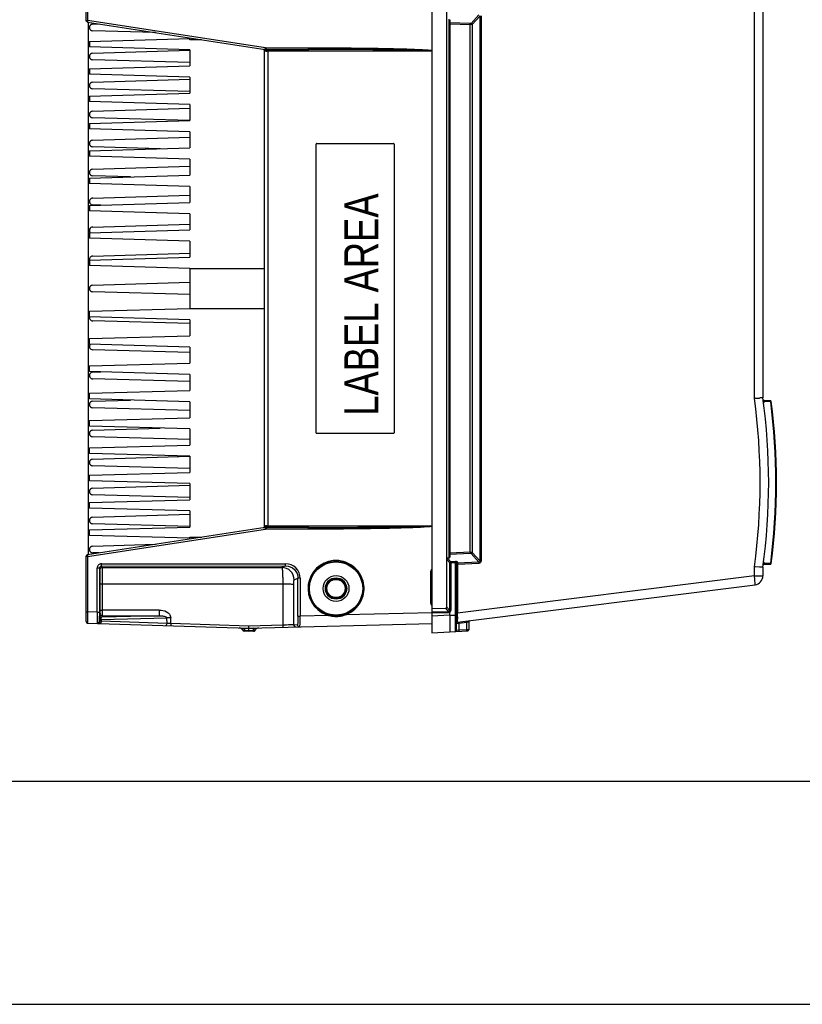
# Model space of a CAD drawing. Header units: inches. Extents: x 0 to 117, y 0 to 83.
# Tile 14 of 57: x 46 to 59, y 0 to 17. Entities that reach past the tile are written whole.
import ezdxf

# ---------------------------------------------------------------- set-up
doc = ezdxf.new("R2010")
doc.units = ezdxf.units.IN
doc.header["$LTSCALE"] = 6.431102
doc.header["$MEASUREMENT"] = 0
doc.layers.get('0').update_dxf_attribs({"linetype": 'CONTINUOUS'})
doc.styles.add('TEXTSTYLE_5', font='txt', dxfattribs={"width": 0.8})

msp = doc.modelspace()

# ---------------------------------------------------------------- linework, layer by layer
at = {"color": 7, "linetype": 'CONTINUOUS'}
for p, q in [((52.8725, 18.7036), (52.8725, 6.5563)), ((46.7709, 17.3656), (46.7709, 18.5108)), ((46.7997, 18.3435), (46.7997, 17.3656)), ((53.1322, 7.0102), (53.1322, 18.2575)), ((58.558, 10.694), (58.558, 17.7217)), ((58.7083, 17.7217), (58.7083, 10.7047)), ((53.1767, 7.8824), (53.1767, 17.3854)), ((53.7017, 17.4647), (53.5633, 17.3116)), ((53.5815, 17.2926), (53.72, 17.4458)), ((53.72, 7.822), (53.72, 17.4458)), ((53.7382, 17.4458), (53.7382, 7.822)), ((46.7709, 17.3656), (46.7997, 17.3656)), ((46.7959, 17.3364), (49.9321, 16.8534)), ((49.9358, 16.8826), (46.7997, 17.3656)), ((46.8103, 17.335), (46.8103, 7.9328)), ((46.889, 17.2992), (47.0053, 17.3026)), ((53.1882, 17.3773), (53.1882, 7.8905)), ((53.5452, 17.3085), (53.1882, 17.3228)), ((53.1882, 17.3038), (53.5452, 17.2895)), ((53.5452, 7.9783), (53.5452, 17.2895)), ((53.5815, 17.2926), (53.5815, 7.9752)), ((46.83, 16.9941), (48.6016, 17.0433)), ((47.9964, 17.1493), (46.889, 17.1811)), ((48.6016, 17.0335), (48.6016, 17.0558)), ((48.6016, 17.0236), (48.6016, 17.0335)), ((46.83, 16.9941), (46.83, 16.8957)), ((48.6016, 16.8465), (46.83, 16.8957)), ((48.8094, 17.0236), (48.6016, 17.0236)), ((49.935, 16.8774), (49.9358, 16.8826)), ((49.9496, 16.8815), (50.6972, 16.8815)), ((46.889, 16.7874), (48.6019, 16.8367)), ((48.6016, 16.8465), (48.6016, 16.561)), ((49.9205, 8.4399), (49.9205, 16.8279)), ((49.9504, 16.852), (50.698, 16.852)), ((52.8725, 16.8224), (49.9582, 16.8224)), ((49.9765, 16.8224), (49.9765, 8.4453)), ((50.783, 16.8519), (50.698, 16.852)), ((46.83, 16.5118), (48.6016, 16.561)), ((46.83, 16.5118), (46.83, 16.4134)), ((48.6033, 16.62), (46.889, 16.6693)), ((48.6016, 16.3642), (46.83, 16.4134)), ((48.6016, 16.3642), (48.6016, 16.0788)), ((46.889, 16.2756), (48.6028, 16.3249)), ((46.83, 16.0295), (48.6016, 16.0788)), ((46.83, 16.0295), (46.83, 15.9311)), ((48.6025, 16.1082), (46.889, 16.1575)), ((48.6016, 15.8819), (46.83, 15.9311)), ((48.6016, 15.8819), (48.6016, 15.5965)), ((46.889, 15.7638), (48.6016, 15.8131)), ((48.6016, 15.5964), (46.889, 15.6457)), ((46.83, 15.5473), (48.6016, 15.5965)), ((46.83, 15.5473), (46.83, 15.4488)), ((48.6016, 15.3996), (46.83, 15.4488)), ((46.889, 15.252), (48.6016, 15.3013)), ((48.6016, 15.3996), (48.6016, 15.1142)), ((48.0783, 15.0997), (46.889, 15.1339)), ((50.8286, 10.0847), (50.8286, 15.1831)), ((50.8291, 15.1831), (50.8286, 15.1831)), ((50.8384, 15.1929), (52.1948, 15.1929)), ((52.2047, 15.1831), (52.2047, 10.0847)), ((46.83, 15.065), (48.6016, 15.1142)), ((46.83, 15.065), (46.83, 14.9666)), ((48.6016, 14.9173), (46.83, 14.9666)), ((46.889, 14.7402), (48.6016, 14.7895)), ((48.6016, 14.9173), (48.6016, 14.6319)), ((46.83, 14.5827), (48.6016, 14.6319)), ((47.5562, 14.6029), (46.889, 14.6221)), ((46.83, 14.5827), (46.83, 14.4843)), ((48.6016, 14.4351), (46.83, 14.4843)), ((48.6016, 14.4351), (48.6016, 14.1496)), ((46.889, 14.2284), (48.6016, 14.2777)), ((46.83, 14.1004), (48.6016, 14.1496)), ((46.83, 14.1004), (46.83, 14.002)), ((47.0341, 14.1061), (46.889, 14.1103)), ((48.6016, 13.9528), (46.83, 14.002)), ((48.6016, 13.9528), (48.6016, 13.6673)), ((46.889, 13.7166), (48.6016, 13.7658)), ((46.83, 13.6181), (48.6016, 13.6673)), ((46.83, 13.6181), (46.83, 13.5197)), ((48.6016, 13.4705), (46.83, 13.5197)), ((48.6016, 13.4705), (48.6016, 13.1851)), ((46.889, 13.2047), (48.5996, 13.254)), ((46.83, 13.1358), (48.6016, 13.1851)), ((46.83, 13.1358), (46.83, 13.0374)), ((48.6016, 12.9882), (46.83, 13.0374)), ((48.6016, 12.9882), (48.6016, 12.2795)), ((48.6016, 12.9882), (49.9205, 12.9882)), ((46.889, 12.6929), (48.6016, 12.7422)), ((48.6016, 12.5255), (46.889, 12.5748)), ((46.83, 12.2303), (48.6016, 12.2795)), ((46.83, 12.1319), (46.83, 12.2303)), ((48.6016, 12.2795), (49.9205, 12.2795)), ((48.6016, 12.0827), (46.83, 12.1319)), ((48.5996, 12.0138), (46.889, 12.063)), ((48.6016, 12.0827), (48.6016, 11.7973)), ((46.83, 11.7481), (48.6016, 11.7973)), ((46.83, 11.6496), (46.83, 11.7481)), ((48.6016, 11.6004), (46.83, 11.6496)), ((48.6016, 11.5019), (46.889, 11.5512)), ((48.6016, 11.6004), (48.6016, 11.315)), ((46.83, 11.2658), (48.6016, 11.315)), ((46.83, 11.1673), (46.83, 11.2658)), ((48.6016, 11.1181), (46.83, 11.1673)), ((46.889, 11.1575), (47.0341, 11.1617)), ((48.6016, 10.9901), (46.889, 11.0394)), ((48.6016, 11.1181), (48.6016, 10.8327)), ((46.83, 10.7835), (48.6016, 10.8327)), ((46.83, 10.6851), (46.83, 10.7835)), ((48.6016, 10.6358), (46.83, 10.6851)), ((46.889, 10.6457), (47.5562, 10.6649)), ((48.6016, 10.6358), (48.6016, 10.3504)), ((58.5779, 10.6953), (58.558, 10.694)), ((58.7279, 10.6365), (58.7176, 10.6352)), ((58.7288, 10.6289), (58.7186, 10.6275)), ((58.8403, 10.6345), (58.7279, 10.6365)), ((58.7284, 10.6323), (58.7283, 10.6331)), ((58.8407, 10.6532), (58.7285, 10.6552)), ((58.8462, 10.6344), (58.8403, 10.6345)), ((58.8565, 10.6357), (58.8462, 10.6344)), ((48.6016, 10.4783), (46.889, 10.5276)), ((46.83, 10.3012), (48.6016, 10.3504)), ((46.83, 10.2028), (46.83, 10.3012)), ((48.6016, 10.1536), (46.83, 10.2028)), ((46.889, 10.1339), (48.0783, 10.1681)), ((48.6016, 10.1536), (48.6016, 9.8681)), ((50.8286, 10.0847), (50.8291, 10.0847)), ((48.6016, 9.9665), (46.889, 10.0158)), ((52.1948, 10.0748), (50.8384, 10.0748)), ((46.83, 9.8189), (48.6016, 9.8681)), ((46.83, 9.7205), (46.83, 9.8189)), ((48.6016, 9.6713), (46.83, 9.7205)), ((46.889, 9.6221), (48.6016, 9.6714)), ((48.6016, 9.6713), (48.6016, 9.3858)), ((46.83, 9.3366), (48.6016, 9.3858)), ((48.6016, 9.4547), (46.889, 9.504)), ((46.83, 9.2382), (46.83, 9.3366)), ((48.6016, 9.189), (46.83, 9.2382)), ((46.889, 9.1103), (48.6025, 9.1596)), ((48.6016, 9.189), (48.6016, 8.9036)), ((46.83, 8.8544), (48.6016, 8.9036)), ((48.6028, 8.9428), (46.889, 8.9921)), ((46.83, 8.7559), (46.83, 8.8544)), ((48.6016, 8.7067), (46.83, 8.7559)), ((48.6016, 8.7067), (48.6016, 8.4213)), ((46.889, 8.5984), (48.6033, 8.6478)), ((49.9321, 8.4144), (46.7959, 7.9313)), ((46.7997, 7.9022), (49.9358, 8.3852)), ((46.83, 8.3721), (48.6016, 8.4213)), ((46.83, 8.2736), (46.83, 8.3721)), ((48.6019, 8.431), (46.889, 8.4803)), ((49.9504, 8.4158), (49.9442, 8.4157)), ((50.6972, 8.3863), (49.9496, 8.3863)), ((50.698, 8.4158), (49.9504, 8.4158)), ((49.9582, 8.4453), (52.8725, 8.4453)), ((50.698, 8.4158), (50.7837, 8.4158)), ((48.6016, 8.2244), (46.83, 8.2736)), ((48.6016, 8.2441), (48.8112, 8.2441)), ((48.6016, 8.2342), (48.6016, 8.2441)), ((48.6016, 8.2118), (48.6016, 8.2342)), ((46.889, 8.0866), (47.9972, 8.1185)), ((46.7709, 6.757), (46.7709, 7.9022)), ((46.7997, 7.9022), (46.7709, 7.9022)), ((46.7997, 7.9022), (46.7997, 6.9242)), ((47.0052, 7.9652), (46.889, 7.9685)), ((53.1322, 7.8499), (53.1849, 7.7905)), ((53.1767, 7.8824), (53.1469, 7.8728)), ((53.2031, 7.8095), (53.1469, 7.8728)), ((53.5452, 7.9783), (53.1882, 7.9639)), ((53.1882, 7.9449), (53.5452, 7.9593)), ((53.5633, 7.9562), (53.7017, 7.8031)), ((53.72, 7.822), (53.5815, 7.9752)), ((53.72, 7.822), (53.7382, 7.822)), ((46.9671, 6.919), (46.9671, 7.6953)), ((47.0075, 7.6953), (46.9671, 7.6953)), ((47.0075, 7.6953), (47.0161, 7.6695)), ((47.0075, 7.6953), (47.0075, 6.919)), ((47.0468, 7.7348), (50.2918, 7.737)), ((47.0555, 7.7088), (47.0468, 7.7348)), ((47.049, 7.775), (50.294, 7.7755)), ((50.2918, 7.737), (50.225, 7.7084)), ((53.2031, 7.7905), (53.1849, 7.7905)), ((53.1849, 6.9482), (53.1849, 7.7905)), ((53.2877, 7.8129), (53.2031, 7.8095)), ((53.2877, 7.7939), (53.2031, 7.7905)), ((53.2031, 7.7905), (53.2031, 6.9482)), ((53.2877, 6.578), (53.2877, 7.7939)), ((53.3064, 6.5977), (53.3064, 7.7854)), ((53.3251, 7.7682), (53.3139, 7.7682)), ((53.325, 7.8043), (53.325, 7.7872)), ((53.7017, 7.8031), (53.325, 7.7872)), ((53.3251, 7.7682), (53.7019, 7.7841)), ((53.3251, 7.7682), (53.3251, 6.9009)), ((58.558, 7.5619), (58.558, 7.7234)), ((58.578, 7.722), (58.558, 7.7234)), ((58.6501, 7.717), (58.578, 7.722)), ((58.7083, 7.7126), (58.7083, 7.5619)), ((58.7278, 7.7809), (58.7176, 7.7822)), ((58.7288, 7.7885), (58.7186, 7.7898)), ((58.8463, 7.7829), (58.7278, 7.7809)), ((58.7282, 7.7843), (58.7284, 7.7851)), ((58.8407, 7.7641), (58.7285, 7.7622)), ((58.8463, 7.7829), (58.8565, 7.7816)), ((50.4411, 7.4919), (50.5089, 7.521)), ((50.5471, 7.521), (50.5089, 7.521)), ((50.5089, 6.8504), (50.5089, 7.521)), ((50.5471, 7.521), (50.5471, 6.8504)), ((52.8705, 7.6367), (52.8514, 7.6367)), ((52.8514, 7.0799), (52.8514, 7.6367)), ((58.558, 7.5619), (53.3251, 6.9009)), ((58.558, 7.5619), (58.7083, 7.5619)), ((47.0106, 7.4567), (47.0118, 7.4567)), ((47.0535, 7.4213), (47.0536, 6.9568)), ((47.0535, 7.4213), (50.2411, 7.4209)), ((50.2411, 7.4209), (50.2399, 6.6917)), ((50.4352, 6.6988), (50.4364, 7.4153)), ((53.3236, 6.7428), (58.5706, 7.4057)), ((47.0118, 7.1024), (47.0106, 7.1024)), ((48.0608, 6.9586), (47.0536, 6.9568)), ((52.8705, 7.0799), (52.8514, 7.0799)), ((52.8725, 6.9874), (53.1134, 6.9908)), ((53.1134, 6.9908), (53.1659, 6.9291)), ((53.1849, 6.9482), (53.1322, 7.0102)), ((46.7709, 6.9242), (46.7997, 6.9242)), ((46.7994, 6.8633), (46.7993, 6.8257)), ((46.7996, 6.9036), (46.7994, 6.8633)), ((46.7997, 6.9242), (46.7996, 6.9036)), ((46.9671, 6.919), (46.7997, 6.9242)), ((46.9671, 6.919), (47.0075, 6.919)), ((47.0086, 6.7955), (47.0085, 6.7881)), ((47.0085, 6.7669), (47.0085, 6.7881)), ((47.009, 6.8459), (47.0089, 6.8405)), ((47.0097, 6.8703), (47.009, 6.8459)), ((47.0179, 6.895), (47.0097, 6.8703)), ((47.018, 6.8963), (47.0179, 6.895)), ((47.0249, 6.8148), (47.0289, 6.8182)), ((47.0373, 6.7906), (48.1975, 6.821)), ((47.0373, 6.7906), (47.0373, 6.7602)), ((48.0651, 6.8576), (47.0491, 6.831)), ((47.0491, 6.831), (47.0573, 6.8556)), ((48.2001, 6.7235), (48.1975, 6.821)), ((48.2671, 6.7195), (48.2642, 6.8235)), ((50.5089, 6.8504), (50.5471, 6.8504)), ((51.0451, 6.8635), (50.5471, 6.8504)), ((52.873, 6.9113), (51.341, 6.8712)), ((52.8725, 6.9291), (53.1659, 6.9291)), ((53.1656, 6.9101), (52.8725, 6.9101)), ((53.1882, 6.8683), (52.8725, 6.8517)), ((53.1849, 6.9482), (53.2031, 6.9482)), ((53.1882, 6.8683), (53.1882, 6.9176)), ((53.1882, 6.8683), (53.3064, 6.8683)), ((53.3242, 6.8355), (53.3248, 6.8783)), ((53.3248, 6.8783), (53.3251, 6.9009)), ((46.7995, 6.7275), (49.6449, 6.6376)), ((47.0373, 6.7602), (47.0132, 6.7613)), ((48.2001, 6.7235), (47.0373, 6.7602)), ((48.2671, 6.7195), (48.2001, 6.7235)), ((49.6435, 6.676), (48.2671, 6.7195)), ((49.565, 6.638), (49.5651, 6.6402)), ((49.565, 6.638), (49.6449, 6.6355)), ((49.565, 6.638), (49.565, 6.5977)), ((50.2399, 6.6917), (49.6435, 6.676)), ((49.6449, 6.6376), (52.8725, 6.7222)), ((49.6449, 6.6355), (49.7247, 6.6376)), ((49.6449, 6.6355), (49.6449, 6.6374)), ((49.6449, 6.5952), (49.6449, 6.6355)), ((49.7247, 6.6376), (49.7246, 6.6397)), ((49.7247, 6.5973), (49.7247, 6.6376)), ((49.7565, 6.6142), (49.7579, 6.6113)), ((49.7579, 6.6113), (49.7597, 6.6069)), ((50.4352, 6.6988), (50.4997, 6.7004)), ((53.1882, 6.608), (53.1882, 6.5926)), ((53.3064, 6.7233), (53.3371, 6.7252)), ((53.3371, 6.7252), (53.3437, 6.7257)), ((53.3437, 6.7257), (53.4856, 6.7436)), ((53.3437, 6.7257), (53.3437, 6.6006)), ((53.4856, 6.6081), (53.3437, 6.6006)), ((53.4856, 6.7436), (53.5223, 6.7505)), ((53.4856, 6.6081), (53.4856, 6.7436)), ((53.4922, 6.6083), (53.4856, 6.6081)), ((53.5229, 6.6091), (53.4922, 6.6083)), ((53.5223, 6.7505), (53.5229, 6.7507)), ((53.5229, 6.7507), (53.5229, 6.6091)), ((49.565, 6.5977), (49.6449, 6.5952)), ((49.565, 6.5833), (49.565, 6.5977)), ((49.6449, 6.5807), (49.565, 6.5833)), ((49.6449, 6.5952), (49.7247, 6.5973)), ((49.6449, 6.5952), (49.6449, 6.5807)), ((49.7247, 6.5828), (49.6449, 6.5807)), ((49.7247, 6.5973), (49.7247, 6.5828)), ((52.8725, 6.5563), (53.5042, 6.5894)), ((53.1882, 6.5926), (53.1882, 6.5728)), ((53.3069, 6.5978), (53.3064, 6.5977)), ((53.3437, 6.6006), (53.3069, 6.5978)), ((4.1339, 3.937), (112.7953, 3.937)), ((0, 0), (116.9291, 0))]:
    msp.add_line(p, q, dxfattribs=at)
for points in [[(58.7281, 10.634), (58.728, 10.6348), (58.7279, 10.6356), (58.7279, 10.6365)], [(58.7288, 10.6289), (58.7288, 10.6297), (58.7287, 10.6306), (58.7286, 10.6314), (58.7281, 10.634)], [(53.3209, 7.7866), (53.3213, 7.7867), (53.3218, 7.7868), (53.3222, 7.7869), (53.3227, 7.787), (53.3231, 7.787), (53.3236, 7.7871), (53.3241, 7.7872), (53.3245, 7.7872), (53.325, 7.7872)], [(58.7278, 7.7809), (58.7279, 7.7817), (58.728, 7.7826), (58.7281, 7.7834), (58.7286, 7.786)], [(58.7286, 7.786), (58.7287, 7.7868), (58.7288, 7.7877), (58.7288, 7.7885)]]:
    msp.add_lwpolyline(points, dxfattribs=at)
for radius in [0.4823, 0.4705, 0.2279, 0.1886, 0.1801, 0.1604]:
    msp.add_circle((51.1804, 7.3386), radius, dxfattribs=at)
for centre, radius, start, end in [((46.889, 17.2402), 0.0591, 90, 270), ((49.9496, 16.972), 0.0905, 261.25047, 269.99447), ((46.889, 16.7284), 0.0591, 90, 270), ((49.8912, 16.828), 0.0293, 26.48828, 44.46424), ((49.8501, 16.3978), 0.4362, 78.42017, 79.77844), ((49.8518, 16.4051), 0.4287, 77.88806, 78.45472), ((49.4268, 16.8224), 0.5497, 0.00156, 0.53575), ((46.889, 16.2166), 0.0591, 90, 270), ((46.889, 15.7047), 0.0591, 90, 270), ((46.889, 15.1929), 0.0591, 90, 270), ((46.889, 14.6811), 0.0591, 90, 270), ((46.889, 14.1693), 0.0591, 89.99721, 270.00282), ((46.889, 13.6575), 0.0591, 89.99721, 221.36793), ((46.889, 13.1457), 0.0591, 89.99721, 189.65007), ((46.889, 12.6339), 0.0591, 90, 270), ((46.889, 12.1221), 0.0591, 170.35483, 270.00282), ((46.889, 11.6103), 0.0591, 138.6259, 270.00282), ((46.889, 11.0984), 0.0591, 89.99721, 270.00282), ((46.889, 10.5866), 0.0591, 90, 270), ((47.7427, 9.2087), 10.9168, 352.18033, 7.81967), ((56.3932, 42.5303), 31.9098, 273.92574, 274.05557), ((47.7867, 9.2087), 11.0236, 352.20007, 7.79992), ((58.7288, 10.6709), 0.0157, 187.61161, 269), ((58.8404, 10.6375), 0.0157, 7.36517, 89), ((47.7259, 9.2086), 11.2113, 352.69431, 7.30652), ((47.7867, 9.2087), 11.1614, 352.63483, 7.36517), ((46.889, 10.0748), 0.0591, 90, 270), ((46.889, 9.563), 0.0591, 90, 270), ((46.889, 9.0512), 0.0591, 90, 270), ((46.889, 8.5394), 0.0591, 90, 270), ((49.891, 8.4409), 0.0294, 279.57041, 288.80455), ((49.8912, 8.4397), 0.0292, 314.86923, 333.00379), ((49.8913, 8.4409), 0.0292, 323.65421, 336.27021), ((49.9496, 8.2958), 0.0905, 90.00266, 98.7524), ((49.9473, 8.2261), 0.1897, 89.95238, 91.42043), ((51.0466, 8.3862), 1.097, 179.72065, 179.99916), ((46.889, 8.0276), 0.0591, 90, 270), ((47.8978, 8.0712), 1.1111, 188.52693, 188.7496), ((51.1804, 7.3386), 0.4938, 95.58636, 248.48575), ((51.1844, 7.303), 0.5296, 90.40112, 95.63933), ((51.1772, 7.3044), 0.5283, 84.4705, 89.62136), ((51.1787, 7.3199), 0.5127, 79.26844, 84.47463), ((47.0469, 7.6954), 0.0394, 90.116, 180.0401), ((48.7219, 595.1793), 587.4728, 269.837471, 270.1465919), ((50.2244, 7.4917), 0.2167, 0.07318, 89.83949), ((53.2933, 7.667), 0.146, 89.62359, 92.20257), ((58.7288, 7.7464), 0.0157, 91, 172.38839), ((58.8404, 7.7799), 0.0157, 271, 352.63483), ((12.1079, 7.2948), 34.9102, 0.11063, 0.29305), ((55.1403, 7.1311), 3.4448, 6.85006, 7.18523), ((58.5508, 7.5619), 0.1575, 277.2, 360), ((6.8641, 7.2793), 40.1541, 359.7815, 0.11825), ((23.8252, 7.2098), 23.1928, 359.54424, 359.79341), ((66.8064, 7.1875), 19.7946, 180.30071, 180.56575), ((35.7962, 7.1116), 11.2214, 359.28715, 359.55962), ((63.3531, 6.9173), 16.3456, 179.99408, 180.22778), ((59.4768, 6.7126), 12.4685, 179.4123, 179.61935), ((47.049, 6.8704), 0.0394, 180.01861, 269.90344), ((47.0465, 6.8562), 0.0419, 239.70586, 245.09681), ((47.0602, 6.7961), 0.0384, 139.98332, 144.69145), ((51.1941, 7.3718), 0.5298, 248.42175, 253.6592), ((51.1787, 7.3636), 0.5176, 255.0416, 256.78922), ((51.1794, 7.3668), 0.5209, 256.79216, 261.87245), ((51.1797, 7.3684), 0.5225, 261.8716, 263.5198), ((51.1798, 7.3701), 0.5242, 263.52255, 271.49765), ((51.1801, 7.3654), 0.5196, 271.48395, 273.29789), ((51.1797, 7.3725), 0.5267, 273.30154, 276.8823), ((51.1803, 7.368), 0.5221, 276.86874, 280.49089), ((51.1661, 7.3698), 0.5284, 289.32013, 294.47024), ((70.3358, 6.6129), 17.0131, 179.25022, 179.37598), ((46.8004, 6.757), 0.0295, 180.01011, 268.19522), ((46.969, 6.7691), 0.0402, 268.11263, 277.22671), ((46.9755, 6.7572), 0.0353, 268.25617, 278.81485), ((46.9722, 6.767), 0.0363, 348.63314, 359.78615), ((47.5608, 6.7842), 0.5526, 181.22378, 181.79859), ((49.4757, 6.5839), 0.0591, 23.1556, 88.19197), ((49.5662, 6.6226), 0.0394, 203.15956, 268.19046), ((49.5882, 6.586), 0.0621, 152.27023, 153.8787), ((49.565, 6.6365), 0.0383, 214.31786, 226.47995), ((49.814, 6.583), 0.0591, 91.5, 156.54204), ((50.4745, 6.6987), 0.0393, 179.95155, 271.46008), ((50.539, 6.7004), 0.0393, 179.94789, 271.44806), ((80.2248, 6.6226), 27.0365, 179.84758, 180.03098), ((53.326, 6.7233), 0.0197, 97.2, 180), ((53.5032, 6.6091), 0.0197, 273, 360), ((53.5426, 6.7507), 0.0197, 97.2, 180), ((49.7237, 6.6222), 0.0394, 271.09011, 329.28338), ((53.2867, 6.5977), 0.0197, 273, 359.98439)]:
    msp.add_arc(centre, radius, start, end, dxfattribs=at)
for centre, major_axis, ratio, start_param, end_param in [((53.1489, 7.8884), (0.0394, 0.0023), 0.2671023, -0.8010061, -0.0156079), ((53.1122, 7.0112), (-0.012, 0.0169), 0.9504572, -3.7222059, -2.2131643)]:
    msp.add_ellipse(centre, major_axis=major_axis, ratio=ratio, start_param=start_param, end_param=end_param, dxfattribs=at)
for points in [[(46.7959, 17.3364), (46.7833, 17.3384), (46.7709, 17.3528), (46.7709, 17.3656)], [(46.7959, 17.335), (46.7832, 17.337), (46.7709, 17.3514), (46.7709, 17.3642)], [(53.5452, 17.2895), (53.5454, 17.2943), (53.5459, 17.3088), (53.5451, 17.304)], [(50.698, 16.852), (50.6957, 16.8616), (50.6972, 16.8717), (50.6972, 16.8815)], [(49.8959, 16.8558), (49.9072, 16.8539), (49.9182, 16.8428), (49.9201, 16.8315)], [(49.9121, 16.8485), (49.9088, 16.8519), (49.9046, 16.8545), (49.9002, 16.8559)], [(49.9205, 16.8279), (49.9205, 16.8324), (49.9194, 16.837), (49.9174, 16.8411)], [(49.9321, 16.8534), (49.9381, 16.8524), (49.9443, 16.8515), (49.9502, 16.8526)], [(49.9418, 16.8242), (49.9453, 16.8235), (49.9488, 16.8227), (49.9523, 16.8227)], [(50.8384, 15.1929), (50.8338, 15.1929), (50.8286, 15.1877), (50.8286, 15.1831)], [(52.2047, 15.1831), (52.2047, 15.1877), (52.1995, 15.1929), (52.1948, 15.1929)], [(58.72, 10.6049), (58.7261, 10.6109), (58.7299, 10.6204), (58.7288, 10.6289)], [(58.7279, 10.6365), (58.7269, 10.6403), (58.7264, 10.6443), (58.7263, 10.6482)], [(50.8286, 10.0847), (50.8286, 10.08), (50.8338, 10.0748), (50.8384, 10.0748)], [(52.1948, 10.0748), (52.1995, 10.0748), (52.2047, 10.08), (52.2047, 10.0847)], [(49.9118, 8.419), (49.9086, 8.4157), (49.9044, 8.4132), (49.9, 8.4118)], [(49.9148, 8.4236), (49.9113, 8.4188), (49.9061, 8.415), (49.9005, 8.4131)], [(49.9205, 8.4399), (49.9205, 8.4353), (49.9194, 8.4306), (49.9173, 8.4265)], [(49.9205, 8.4411), (49.9205, 8.437), (49.9196, 8.4329), (49.918, 8.4291)], [(49.9426, 8.4157), (49.9381, 8.4156), (49.9335, 8.4158), (49.9293, 8.4141)], [(49.9442, 8.4157), (49.9402, 8.4156), (49.9361, 8.4151), (49.9323, 8.4137)], [(49.9582, 8.4453), (49.9531, 8.4453), (49.9476, 8.4457), (49.9432, 8.4432)], [(46.7959, 7.9328), (46.7832, 7.9308), (46.7709, 7.9163), (46.7709, 7.9035)], [(46.7709, 7.9022), (46.7709, 7.915), (46.7833, 7.9294), (46.7959, 7.9313)], [(53.5452, 7.9783), (53.5454, 7.9734), (53.5459, 7.9588), (53.5451, 7.9636)], [(53.72, 7.822), (53.7204, 7.8133), (53.7105, 7.8029), (53.7017, 7.8031)], [(46.9732, 7.7257), (46.9692, 7.7162), (46.9671, 7.7057), (46.9671, 7.6953)], [(47.0161, 7.6695), (47.0161, 7.6739), (47.0169, 7.6784), (47.0184, 7.6826)], [(47.0184, 7.6826), (47.0213, 7.691), (47.0276, 7.6987), (47.0353, 7.7033)], [(47.0353, 7.7033), (47.0413, 7.7068), (47.0485, 7.7088), (47.0555, 7.7088)], [(52.8514, 7.6367), (52.8514, 7.6502), (52.8604, 7.6652), (52.8724, 7.6715)], [(53.1849, 7.7905), (53.1854, 7.7992), (53.1944, 7.8085), (53.2031, 7.8095)], [(53.325, 7.8043), (53.3161, 7.8039), (53.3064, 7.7942), (53.3064, 7.7854)], [(58.729, 7.7953), (58.7288, 7.8007), (58.725, 7.808), (58.7196, 7.8086)], [(52.8725, 7.0451), (52.8604, 7.0513), (52.8514, 7.0663), (52.8514, 7.0799)], [(47.0235, 6.8748), (47.0199, 6.8808), (47.0179, 6.888), (47.0179, 6.895)], [(47.0573, 6.8556), (47.0443, 6.8556), (47.0301, 6.8637), (47.0235, 6.8748)], [(47.0289, 6.8182), (47.0345, 6.8104), (47.0372, 6.8002), (47.0373, 6.7906)], [(47.0308, 6.8207), (47.0337, 6.8242), (47.0374, 6.8272), (47.0415, 6.829)], [(47.0573, 6.8556), (47.3932, 6.8566), (47.7292, 6.8572), (48.0651, 6.8576)], [(51.2754, 6.8546), (51.2976, 6.8587), (51.3195, 6.8643), (51.341, 6.8712)], [(53.1777, 6.9325), (53.1744, 6.93), (53.17, 6.9289), (53.1659, 6.9291)], [(53.1882, 6.9176), (53.1826, 6.9132), (53.1734, 6.9092), (53.1673, 6.9129)], [(53.1882, 6.9176), (53.1969, 6.925), (53.2034, 6.9369), (53.2031, 6.9482)], [(46.9933, 6.7369), (46.9878, 6.7328), (46.9809, 6.7301), (46.9741, 6.7292)], [(47.004, 6.7355), (46.9983, 6.7287), (46.9897, 6.7237), (46.9809, 6.7224)], [(47.0078, 6.7599), (47.006, 6.751), (47.0006, 6.7424), (46.9933, 6.7369)], [(47.0132, 6.7613), (47.0131, 6.7522), (47.0098, 6.7426), (47.004, 6.7355)], [(47.0302, 6.7346), (47.0257, 6.7273), (47.0169, 6.7206), (47.0083, 6.7209)], [(47.0373, 6.7602), (47.0372, 6.7514), (47.0349, 6.7421), (47.0302, 6.7346)], [(49.5333, 6.6149), (49.5237, 6.6305), (49.5041, 6.6421), (49.4858, 6.6427)], [(49.5385, 6.6087), (49.5455, 6.6021), (49.5555, 6.598), (49.565, 6.5977)], [(49.7247, 6.5973), (49.7367, 6.5976), (49.7497, 6.6044), (49.7565, 6.6142)], [(49.7565, 6.6142), (49.7661, 6.6299), (49.7858, 6.6413), (49.8041, 6.6418)]]:
    msp.add_open_spline(points, degree=3, dxfattribs=at)
for points, knots in [([(46.7997, 17.3656), (46.7992, 17.3623), (46.7979, 17.3528), (46.796, 17.3433), (46.7959, 17.337)], [0, 0, 0, 0, 0.3438718, 1, 1, 1, 1]), ([(53.5815, 17.2926), (53.5776, 17.2904), (53.5649, 17.29), (53.553, 17.2893), (53.5452, 17.2895)], [0, 0, 0, 0, 0.3622639, 1, 1, 1, 1]), ([(53.5633, 17.3116), (53.5628, 17.311), (53.5581, 17.308), (53.552, 17.3083), (53.5475, 17.3093)], [0, 0, 0, 0, 0.1449548, 1, 1, 1, 1]), ([(53.5815, 17.2926), (53.5812, 17.2969), (53.5805, 17.306), (53.5697, 17.3088), (53.5666, 17.3068)], [0, 0, 0, 0, 0.5372186, 1, 1, 1, 1]), ([(49.9321, 16.8534), (49.9304, 16.855), (49.9352, 16.8646), (49.9341, 16.8717), (49.935, 16.8774)], [0, 0, 0, 0, 0.2893623, 1, 1, 1, 1]), ([(49.9496, 16.8815), (49.9496, 16.8782), (49.9498, 16.8685), (49.9493, 16.8587), (49.9502, 16.8525)], [0, 0, 0, 0, 0.3450414, 1, 1, 1, 1]), ([(50.6972, 16.8815), (50.8785, 16.8815), (51.2412, 16.8804), (51.7852, 16.8749), (52.2385, 16.8667), (52.601, 16.8545), (52.7823, 16.8467), (52.8725, 16.838)], [0, 0, 0, 0, 0.2500037, 0.5000071, 0.7500095, 0.8750106, 1, 1, 1, 1]), ([(49.9205, 16.8279), (49.9205, 16.8285), (49.9243, 16.827), (49.9258, 16.8273), (49.9275, 16.827)], [0, 0, 0, 0, 0.2519708, 1, 1, 1, 1]), ([(49.9418, 16.8242), (49.942, 16.8273), (49.942, 16.8375), (49.937, 16.8495), (49.9303, 16.8525)], [0, 0, 0, 0, 0.2979716, 1, 1, 1, 1]), ([(49.9582, 16.8224), (49.958, 16.8295), (49.9577, 16.8392), (49.9513, 16.852), (49.9475, 16.852)], [0, 0, 0, 0, 0.6474333, 1, 1, 1, 1]), ([(49.9523, 16.8227), (49.9533, 16.8227), (49.9552, 16.8228), (49.9571, 16.8231), (49.9581, 16.8233)], [0, 0, 0, 0, 0.4786934, 1, 1, 1, 1]), ([(49.9749, 16.852), (49.9773, 16.852), (49.9742, 16.8387), (49.9764, 16.8334), (49.9765, 16.8276)], [0, 0, 0, 0, 0.2846362, 1, 1, 1, 1]), ([(52.8725, 16.8302), (52.6986, 16.8386), (52.3502, 16.8425), (51.6537, 16.8505), (51.1313, 16.8518), (50.783, 16.8519)], [0, 0, 0, 0, 0.2499937, 0.4999959, 1, 1, 1, 1]), ([(58.7083, 10.7047), (58.7083, 10.7034), (58.7001, 10.7058), (58.6918, 10.7023), (58.672, 10.7024), (58.6582, 10.701), (58.65, 10.7004)], [0, 0, 0, 0, 0.0668293, 0.2632462, 0.57972, 1, 1, 1, 1]), ([(58.7263, 10.6482), (58.7262, 10.65), (58.7257, 10.6527), (58.7277, 10.6552), (58.7285, 10.6552)], [0, 0, 0, 0, 0.7090501, 1, 1, 1, 1]), ([(58.8462, 10.6344), (58.8461, 10.6389), (58.8455, 10.6444), (58.8428, 10.6532), (58.8407, 10.6532)], [0, 0, 0, 0, 0.6723043, 1, 1, 1, 1]), ([(49.9418, 8.4436), (49.9391, 8.443), (49.9322, 8.4418), (49.9252, 8.4396), (49.9208, 8.4398)], [0, 0, 0, 0, 0.3836116, 1, 1, 1, 1]), ([(49.9418, 8.4436), (49.942, 8.4405), (49.942, 8.4302), (49.937, 8.4183), (49.9303, 8.4153)], [0, 0, 0, 0, 0.2979726, 1, 1, 1, 1]), ([(49.9358, 8.3852), (49.9348, 8.392), (49.9326, 8.4013), (49.9329, 8.4103), (49.9315, 8.4138), (49.9321, 8.4144)], [0, 0, 0, 0, 0.7003135, 0.9179644, 1, 1, 1, 1]), ([(49.9582, 8.4453), (49.958, 8.4383), (49.9577, 8.4286), (49.9513, 8.4158), (49.9475, 8.4158)], [0, 0, 0, 0, 0.6471029, 1, 1, 1, 1]), ([(49.9504, 8.4158), (49.9498, 8.4158), (49.9506, 8.4122), (49.9489, 8.406), (49.9496, 8.3974), (49.9496, 8.3916)], [0, 0, 0, 0, 0.0736326, 0.2827065, 1, 1, 1, 1]), ([(49.9765, 8.4453), (49.9765, 8.4384), (49.977, 8.428), (49.9752, 8.4203), (49.9757, 8.4158), (49.9749, 8.4158)], [0, 0, 0, 0, 0.7049598, 0.921395, 1, 1, 1, 1]), ([(50.6972, 8.3863), (50.6972, 8.3932), (50.6963, 8.4034), (50.6983, 8.4112), (50.6971, 8.4157), (50.698, 8.4158)], [0, 0, 0, 0, 0.7072149, 0.9128905, 1, 1, 1, 1]), ([(52.8725, 8.4325), (52.692, 8.415), (52.3291, 8.4035), (51.6041, 8.3891), (51.0599, 8.3862), (50.6972, 8.3863)], [0, 0, 0, 0, 0.249963, 0.4999756, 1, 1, 1, 1]), ([(50.7837, 8.4158), (51.1318, 8.416), (51.6541, 8.418), (52.2634, 8.4233), (52.6115, 8.4299), (52.7855, 8.4322), (52.8725, 8.436)], [0, 0, 0, 0, 0.5000056, 0.7500085, 0.8750094, 1, 1, 1, 1]), ([(46.7959, 7.9313), (46.7942, 7.9297), (46.7991, 7.9197), (46.7981, 7.9123), (46.799, 7.9064)], [0, 0, 0, 0, 0.2912484, 1, 1, 1, 1]), ([(51.1807, 7.8327), (51.1807, 7.83), (51.1807, 7.8283), (51.1806, 7.8216), (51.1805, 7.8236), (51.1804, 7.8241)], [0, 0, 0, 0, 0.6959784, 0.8733455, 1, 1, 1, 1]), ([(51.385, 6.8889), (51.478, 6.9313), (51.6415, 7.0797), (51.7046, 7.4008), (51.5681, 7.698), (51.3746, 7.8046), (51.2742, 7.8236)], [0, 0, 0, 0, 0.2499996, 0.5000202, 0.750032, 1, 1, 1, 1]), ([(53.1469, 7.8728), (53.1405, 7.8707), (53.1336, 7.8619), (53.1322, 7.8526), (53.1322, 7.8499)], [0, 0, 0, 0, 0.7101937, 1, 1, 1, 1]), ([(53.5452, 7.9783), (53.5529, 7.9785), (53.5648, 7.9777), (53.5777, 7.9774), (53.5815, 7.9752)], [0, 0, 0, 0, 0.6372073, 1, 1, 1, 1]), ([(53.5452, 7.9593), (53.5472, 7.9594), (53.5505, 7.9598), (53.5621, 7.958), (53.5596, 7.9564)], [0, 0, 0, 0, 0.3990591, 1, 1, 1, 1]), ([(53.5815, 7.9752), (53.5812, 7.9709), (53.5806, 7.9618), (53.5698, 7.9592), (53.5668, 7.9612)], [0, 0, 0, 0, 0.5371238, 1, 1, 1, 1]), ([(53.7382, 7.822), (53.7383, 7.8125), (53.7308, 7.7925), (53.7113, 7.7848), (53.7019, 7.7841)], [0, 0, 0, 0, 0.5002032, 1, 1, 1, 1]), ([(47.049, 7.775), (47.0333, 7.775), (47.001, 7.766), (46.9792, 7.7402), (46.9732, 7.7257)], [0, 0, 0, 0, 0.5009048, 1, 1, 1, 1]), ([(47.0149, 7.6536), (47.0139, 7.6538), (47.0153, 7.6469), (47.0133, 7.6408), (47.0139, 7.6244), (47.0131, 7.6046), (47.0129, 7.5786), (47.0124, 7.5352), (47.0122, 7.5002), (47.0121, 7.4755)], [0, 0, 0, 0, 0.0167673, 0.0673269, 0.1508166, 0.2660631, 0.4111958, 0.5841499, 1, 1, 1, 1]), ([(47.0176, 7.4733), (47.0175, 7.4982), (47.0173, 7.5335), (47.0168, 7.5774), (47.0166, 7.6036), (47.0158, 7.6238), (47.0164, 7.6399), (47.0144, 7.6473), (47.0159, 7.6533), (47.0149, 7.6536)], [0, 0, 0, 0, 0.4143248, 0.5865888, 0.7316021, 0.8470685, 0.9311464, 0.9823157, 1, 1, 1, 1]), ([(47.0468, 7.7348), (47.046, 7.7356), (47.047, 7.7403), (47.0451, 7.7526), (47.0458, 7.765), (47.0458, 7.7741)], [0, 0, 0, 0, 0.0927958, 0.3051685, 1, 1, 1, 1]), ([(47.0555, 7.7088), (47.054, 7.7011), (47.0558, 7.672), (47.0533, 7.6128), (47.054, 7.5248), (47.0534, 7.4577), (47.0535, 7.4213)], [0, 0, 0, 0, 0.0828094, 0.2997482, 0.6204348, 1, 1, 1, 1]), ([(50.225, 7.7084), (50.2272, 7.7073), (50.2285, 7.6975), (50.2319, 7.6819), (50.234, 7.6546), (50.2375, 7.6034), (50.2401, 7.5242), (50.241, 7.4572), (50.2411, 7.4209)], [0, 0, 0, 0, 0.0256668, 0.0858039, 0.1792849, 0.3030331, 0.622748, 1, 1, 1, 1]), ([(50.2918, 7.737), (50.2909, 7.7379), (50.2919, 7.7425), (50.29, 7.7548), (50.2908, 7.7672), (50.2908, 7.7764)], [0, 0, 0, 0, 0.0920321, 0.3024473, 1, 1, 1, 1]), ([(50.2918, 7.737), (50.3471, 7.7371), (50.4624, 7.6914), (50.5089, 7.5762), (50.5089, 7.521)], [0, 0, 0, 0, 0.5001393, 1, 1, 1, 1]), ([(50.5471, 7.521), (50.5471, 7.5857), (50.4933, 7.7204), (50.3587, 7.7756), (50.294, 7.7755)], [0, 0, 0, 0, 0.5002371, 1, 1, 1, 1]), ([(53.2031, 7.8095), (53.203, 7.8088), (53.2026, 7.8034), (53.2028, 7.798), (53.2032, 7.7933)], [0, 0, 0, 0, 0.1322121, 1, 1, 1, 1]), ([(53.2877, 7.8129), (53.2876, 7.8121), (53.2872, 7.8068), (53.2874, 7.8013), (53.2878, 7.7967)], [0, 0, 0, 0, 0.1326309, 1, 1, 1, 1]), ([(53.2877, 7.7939), (53.2902, 7.7941), (53.2968, 7.794), (53.3064, 7.79), (53.3064, 7.7854)], [0, 0, 0, 0, 0.3486084, 1, 1, 1, 1]), ([(53.325, 7.8043), (53.3247, 7.8078), (53.3113, 7.8127), (53.3018, 7.8129), (53.2943, 7.813)], [0, 0, 0, 0, 0.3162634, 1, 1, 1, 1]), ([(53.3068, 7.7728), (53.3073, 7.7758), (53.309, 7.7825), (53.3166, 7.7838), (53.3194, 7.7827)], [0, 0, 0, 0, 0.5092302, 1, 1, 1, 1]), ([(53.325, 7.7872), (53.3249, 7.7865), (53.3246, 7.7812), (53.3248, 7.7758), (53.3252, 7.7711)], [0, 0, 0, 0, 0.1319124, 1, 1, 1, 1]), ([(53.7017, 7.8031), (53.7016, 7.8024), (53.7013, 7.797), (53.7016, 7.7916), (53.7019, 7.7869)], [0, 0, 0, 0, 0.1323713, 1, 1, 1, 1]), ([(58.7083, 7.7126), (58.7083, 7.7139), (58.7001, 7.7116), (58.6918, 7.7151), (58.672, 7.7149), (58.6582, 7.7164), (58.6501, 7.717)], [0, 0, 0, 0, 0.0668382, 0.2632286, 0.5797011, 1, 1, 1, 1]), ([(58.7285, 7.7622), (58.7267, 7.7622), (58.7256, 7.7716), (58.7267, 7.7763), (58.7278, 7.7809)], [0, 0, 0, 0, 0.2753682, 1, 1, 1, 1]), ([(58.7288, 7.7885), (58.7289, 7.7896), (58.7291, 7.7919), (58.7291, 7.7941), (58.729, 7.7953)], [0, 0, 0, 0, 0.4900862, 1, 1, 1, 1]), ([(58.8407, 7.7641), (58.8429, 7.7642), (58.8455, 7.773), (58.8461, 7.7785), (58.8463, 7.7829)], [0, 0, 0, 0, 0.3399473, 1, 1, 1, 1]), ([(47.0121, 7.4755), (47.012, 7.4709), (47.0099, 7.4669), (47.0134, 7.4567), (47.0118, 7.4567)], [0, 0, 0, 0, 0.7329273, 1, 1, 1, 1]), ([(50.4364, 7.4153), (50.4364, 7.425), (50.4369, 7.4426), (50.4369, 7.4671), (50.4398, 7.4809), (50.4391, 7.4911), (50.4411, 7.4919)], [0, 0, 0, 0, 0.3788734, 0.6988148, 0.9146859, 1, 1, 1, 1]), ([(58.5706, 7.4057), (58.5715, 7.4058), (58.5714, 7.4108), (58.572, 7.417), (58.5713, 7.4299), (58.5698, 7.4538), (58.5662, 7.492), (58.5626, 7.5242), (58.5604, 7.5419)], [0, 0, 0, 0, 0.0207166, 0.076246, 0.1661809, 0.2875948, 0.608822, 1, 1, 1, 1]), ([(47.0183, 7.4203), (47.0186, 7.4212), (47.0234, 7.42), (47.0293, 7.4215), (47.0408, 7.4211), (47.0489, 7.4213), (47.0535, 7.4213)], [0, 0, 0, 0, 0.0774539, 0.2903396, 0.6125162, 1, 1, 1, 1]), ([(50.2411, 7.4209), (50.2655, 7.4208), (50.3104, 7.4202), (50.3699, 7.42), (50.4099, 7.4165), (50.4309, 7.4177), (50.4364, 7.4153)], [0, 0, 0, 0, 0.3749744, 0.6904606, 0.9076948, 1, 1, 1, 1]), ([(47.0118, 7.1024), (47.0134, 7.1024), (47.0099, 7.0922), (47.012, 7.0882), (47.0121, 7.0836)], [0, 0, 0, 0, 0.2670712, 1, 1, 1, 1]), ([(47.0128, 6.9921), (47.0129, 6.9797), (47.0138, 6.9592), (47.0123, 6.9292), (47.0161, 6.918), (47.0131, 6.9051), (47.0149, 6.9055)], [0, 0, 0, 0, 0.4284923, 0.7434363, 0.9357423, 1, 1, 1, 1]), ([(47.0184, 6.9556), (47.0187, 6.9564), (47.0235, 6.9553), (47.0294, 6.9568), (47.0409, 6.9564), (47.0491, 6.9567), (47.0536, 6.9568)], [0, 0, 0, 0, 0.0774566, 0.2903178, 0.6125017, 1, 1, 1, 1]), ([(47.0536, 6.9568), (47.0536, 6.9441), (47.0541, 6.9209), (47.0535, 6.8891), (47.0571, 6.8699), (47.055, 6.8574), (47.0573, 6.8556)], [0, 0, 0, 0, 0.3745301, 0.6958672, 0.9151819, 1, 1, 1, 1]), ([(48.0608, 6.9586), (48.105, 6.9586), (48.1735, 6.9444), (48.2452, 6.8895), (48.2636, 6.8455), (48.2642, 6.8235)], [0, 0, 0, 0, 0.5001723, 0.7512541, 1, 1, 1, 1]), ([(48.061, 6.9586), (48.061, 6.9459), (48.0616, 6.9228), (48.061, 6.8908), (48.0648, 6.8721), (48.0627, 6.8591), (48.0651, 6.8576)], [0, 0, 0, 0, 0.3740783, 0.6951516, 0.914727, 1, 1, 1, 1]), ([(46.7993, 6.8257), (46.7993, 6.8134), (46.7994, 6.781), (46.7988, 6.7486), (46.7994, 6.7285)], [0, 0, 0, 0, 0.3808724, 1, 1, 1, 1]), ([(46.9671, 6.919), (46.967, 6.8979), (46.9669, 6.8345), (46.966, 6.7711), (46.9677, 6.7289)], [0, 0, 0, 0, 0.3325998, 1, 1, 1, 1]), ([(47.0084, 6.7724), (47.0083, 6.7769), (47.0078, 6.8036), (47.0077, 6.8302), (47.0076, 6.8523)], [0, 0, 0, 0, 0.1692164, 1, 1, 1, 1]), ([(47.0085, 6.7881), (47.0086, 6.7903), (47.0108, 6.8009), (47.0187, 6.8091), (47.0249, 6.8148)], [0, 0, 0, 0, 0.2104067, 1, 1, 1, 1]), ([(47.0085, 6.7881), (47.0091, 6.7906), (47.0232, 6.7877), (47.0303, 6.7903), (47.0373, 6.7906)], [0, 0, 0, 0, 0.2682173, 1, 1, 1, 1]), ([(47.009, 6.8459), (47.009, 6.8385), (47.0143, 6.8278), (47.0228, 6.8216), (47.0254, 6.8201)], [0, 0, 0, 0, 0.7075102, 1, 1, 1, 1]), ([(47.0415, 6.829), (47.0427, 6.8296), (47.0452, 6.8305), (47.0478, 6.8309), (47.0491, 6.831)], [0, 0, 0, 0, 0.5091763, 1, 1, 1, 1]), ([(48.0651, 6.8576), (48.0886, 6.8579), (48.1254, 6.8557), (48.1683, 6.846), (48.1968, 6.8329), (48.1975, 6.821)], [0, 0, 0, 0, 0.4963685, 0.7464055, 1, 1, 1, 1]), ([(48.2642, 6.8235), (48.2581, 6.8234), (48.2358, 6.8227), (48.2136, 6.8218), (48.1975, 6.821)], [0, 0, 0, 0, 0.2761919, 1, 1, 1, 1]), ([(50.5089, 6.8504), (50.5089, 6.8313), (50.5085, 6.796), (50.507, 6.7541), (50.505, 6.7275), (50.5036, 6.7131), (50.5021, 6.7059), (50.5008, 6.7005), (50.4997, 6.7004)], [0, 0, 0, 0, 0.3810104, 0.7036032, 0.8273524, 0.9196549, 0.9773542, 1, 1, 1, 1]), ([(50.54, 6.6611), (50.5414, 6.6611), (50.5418, 6.6683), (50.5436, 6.6769), (50.5445, 6.6954), (50.5462, 6.7289), (50.5472, 6.7818), (50.5472, 6.8263), (50.5471, 6.8504)], [0, 0, 0, 0, 0.0211118, 0.0784118, 0.1707718, 0.2948993, 0.6180995, 1, 1, 1, 1]), ([(51.0451, 6.8635), (51.0458, 6.8661), (51.0463, 6.8676), (51.048, 6.8742), (51.0474, 6.8723), (51.0472, 6.8719)], [0, 0, 0, 0, 0.6976858, 0.8758702, 1, 1, 1, 1]), ([(51.1806, 6.8458), (51.1806, 6.8483), (51.1806, 6.8498), (51.1805, 6.8559), (51.1804, 6.8541), (51.1804, 6.8537)], [0, 0, 0, 0, 0.702959, 0.8759279, 1, 1, 1, 1]), ([(51.341, 6.8712), (51.3401, 6.8738), (51.3395, 6.8754), (51.3372, 6.8819), (51.3377, 6.8799), (51.3379, 6.8795)], [0, 0, 0, 0, 0.697421, 0.8768328, 1, 1, 1, 1]), ([(53.1659, 6.9291), (53.1659, 6.9284), (53.1653, 6.9231), (53.1655, 6.9176), (53.1663, 6.913)], [0, 0, 0, 0, 0.1324304, 1, 1, 1, 1]), ([(53.1777, 6.9325), (53.1781, 6.9318), (53.181, 6.9275), (53.1841, 6.9233), (53.1868, 6.9198)], [0, 0, 0, 0, 0.1451349, 1, 1, 1, 1]), ([(53.1849, 6.9482), (53.1851, 6.9443), (53.1852, 6.9371), (53.1794, 6.9355), (53.1779, 6.9355)], [0, 0, 0, 0, 0.7279684, 1, 1, 1, 1]), ([(53.1882, 6.8683), (53.188, 6.8528), (53.1875, 6.7949), (53.1882, 6.737), (53.1883, 6.6945)], [0, 0, 0, 0, 0.2660788, 1, 1, 1, 1]), ([(53.3236, 6.7428), (53.3224, 6.7426), (53.325, 6.7509), (53.3225, 6.7583), (53.324, 6.7773), (53.3237, 6.7904), (53.3238, 6.7982)], [0, 0, 0, 0, 0.0660657, 0.2617056, 0.5780573, 1, 1, 1, 1]), ([(46.9677, 6.7289), (46.9677, 6.7271), (46.9687, 6.7231), (46.9727, 6.722), (46.9744, 6.7219)], [0, 0, 0, 0, 0.5070982, 1, 1, 1, 1]), ([(47.0132, 6.7613), (47.0119, 6.7614), (47.009, 6.7624), (47.0085, 6.7655), (47.0085, 6.7669)], [0, 0, 0, 0, 0.4692827, 1, 1, 1, 1]), ([(48.1711, 6.6842), (48.1788, 6.6839), (48.1959, 6.6955), (48.2, 6.7137), (48.2001, 6.7235)], [0, 0, 0, 0, 0.439579, 1, 1, 1, 1]), ([(48.2671, 6.7195), (48.2669, 6.7144), (48.2664, 6.7056), (48.2664, 6.693), (48.2646, 6.6871), (48.2658, 6.6813), (48.2647, 6.6812)], [0, 0, 0, 0, 0.4029441, 0.7080196, 0.9158585, 1, 1, 1, 1]), ([(49.53, 6.6071), (49.53, 6.6066), (49.5311, 6.6114), (49.5318, 6.6118), (49.5325, 6.6133)], [0, 0, 0, 0, 0.2497739, 1, 1, 1, 1]), ([(49.5333, 6.6148), (49.5343, 6.617), (49.5404, 6.6287), (49.554, 6.6376), (49.565, 6.638)], [0, 0, 0, 0, 0.1750091, 1, 1, 1, 1]), ([(49.6449, 6.6376), (49.6439, 6.6377), (49.6447, 6.6435), (49.6431, 6.6496), (49.6438, 6.6623), (49.6439, 6.6711), (49.6439, 6.676)], [0, 0, 0, 0, 0.0780692, 0.2935566, 0.6171912, 1, 1, 1, 1]), ([(49.7565, 6.6142), (49.7555, 6.6164), (49.7492, 6.6282), (49.7357, 6.6367), (49.7247, 6.6376)], [0, 0, 0, 0, 0.1752571, 1, 1, 1, 1]), ([(50.4352, 6.6988), (50.4152, 6.6965), (50.3499, 6.6965), (50.2849, 6.6931), (50.2399, 6.6917)], [0, 0, 0, 0, 0.3090601, 1, 1, 1, 1]), ([(50.2399, 6.6917), (50.2402, 6.6826), (50.2405, 6.6695), (50.2429, 6.6589), (50.2436, 6.6533), (50.2447, 6.6534)], [0, 0, 0, 0, 0.7009764, 0.9086555, 1, 1, 1, 1]), ([(53.3422, 6.7452), (53.3403, 6.745), (53.3443, 6.7347), (53.3431, 6.7302), (53.3437, 6.7257)], [0, 0, 0, 0, 0.2937012, 1, 1, 1, 1]), ([(53.4856, 6.7436), (53.485, 6.7482), (53.4863, 6.7526), (53.4822, 6.7629), (53.4841, 6.7631)], [0, 0, 0, 0, 0.7057435, 1, 1, 1, 1]), ([(53.4856, 6.5884), (53.4875, 6.5885), (53.4842, 6.5991), (53.4858, 6.6035), (53.4856, 6.6081)], [0, 0, 0, 0, 0.293942, 1, 1, 1, 1]), ([(53.3437, 6.6006), (53.3439, 6.596), (53.3423, 6.5916), (53.3456, 6.5811), (53.3437, 6.581)], [0, 0, 0, 0, 0.7054966, 1, 1, 1, 1])]:
    msp.add_open_spline(points, degree=3, knots=knots, dxfattribs=at)

# ---------------------------------------------------------------- texts
at = {"color": 7, "linetype": 'CONTINUOUS', "insert": (51.3257, 10.3865), "char_height": 0.6, "width": 4.58, "attachment_point": 1, "rotation": 90, "line_spacing_factor": 0.9, "style": 'TEXTSTYLE_5'}
msp.add_mtext('LABEL AREA', dxfattribs=at)

doc.saveas('drawing.dxf')
